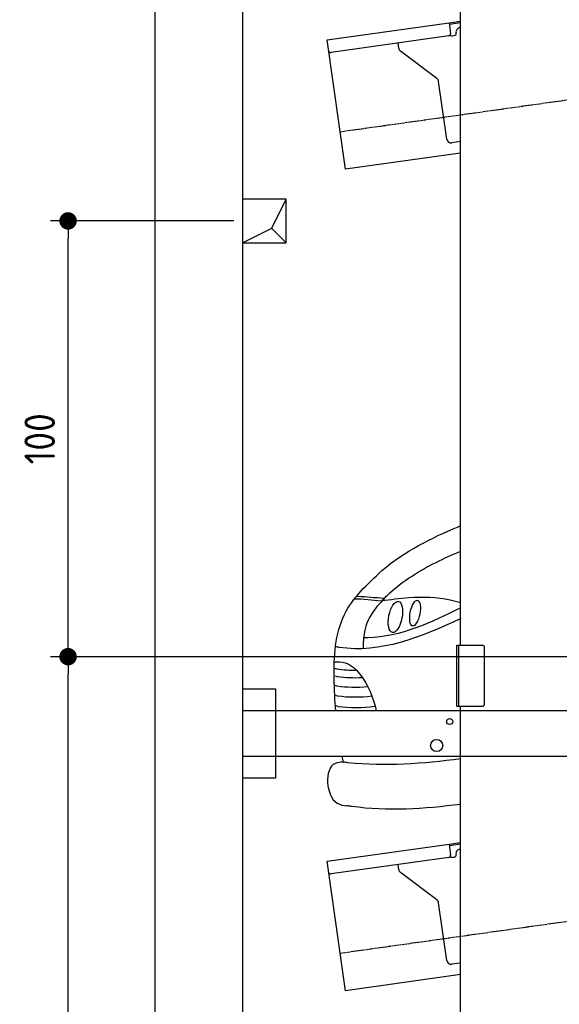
# Model space of a CAD drawing. Header units: millimetres. Extents: x -311 to 6440, y -244 to 5841.
# Tile 2 of 5: x -311 to 927, y 1402 to 3662. Entities that reach past the tile are written whole.
import ezdxf

# ---------------------------------------------------------------- set-up
doc = ezdxf.new("R2010")
doc.units = ezdxf.units.MM
doc.linetypes.add('GEN3', pattern=[6.25, 5, -1.25])
for name, color, linetype in [('3', 6, 'GEN3'), ('BREAKTHROUGH', 1, 'Continuous'), ('CAR', 1, 'Continuous'), ('SICHTBARE_KANTEN_DIN_', 7, 'Continuous')]:
    doc.layers.add(name, color=color, linetype=linetype)
doc.layers.add('AM_0', color=7, linetype='Continuous', lineweight=50)
doc.layers.add('AM_5', color=3, linetype='Continuous', lineweight=25)
doc.styles.get("Standard").update_dxf_attribs({"font": 'ISOCP.SHX'})
doc.dimstyles.new('KLAUS_DXF', dxfattribs={"dimscale": 20, "dimtxt": 3.5, "dimasz": 2, "dimexe": 2, "dimexo": 1, "dimgap": 1.5, "dimtad": 1, "dimlfac": 0.1, "dimdsep": 46, "dimtxsty": 'Standard', "dimblk": 'DOT', "dimcen": 2, "dimclrd": 256, "dimclre": 256, "dimclrt": 2, "dimadec": 0, "dimazin": 0, "dimtfac": 1, "dimtmove": 2, "dimatfit": 3, "dimfxl": 1, "dimtolj": 1, "dimarcsym": 0})

# ---------------------------------------------------------------- blocks, each defined once
blk = doc.blocks.new('_DOT')
at = {"color": 0, "linetype": 'ByBlock'}
blk.add_line((-0.5, 0), (-1, 0), dxfattribs=at)
at = {"color": 0, "linetype": 'ByBlock', "const_width": 0.5}
blk.add_lwpolyline([(-0.25, 0, 1), (0.25, 0, 1)], format="xyb", close=True, dxfattribs=at)
blk = doc.blocks.new('*D11')
at = {"layer": 'AM_5', "lineweight": -2, "transparency": 16777216}
for p, q in [((5480, 2200), (-240, 2200)), ((-200, 340), (-200, 2160)), ((180.5, 300), (-240, 300))]:
    blk.add_line(p, q, dxfattribs=at)
at = {"layer": 'DEFPOINTS', "color": 0, "transparency": 16777216}
for p in [(-200, 2200), (5500, 2200), (200.5, 300)]:
    blk.add_point(p, dxfattribs=at)
at = {"layer": 'AM_5', "lineweight": -2, "transparency": 16777216, "xscale": 40, "yscale": 40, "zscale": 40}
for p, rotation in [((-200, 2200), 90), ((-200, 300), 270)]:
    blk.add_blockref('_DOT', p, dxfattribs=dict(at, rotation=rotation))
at = {"layer": 'AM_5', "color": 2, "transparency": 16777216, "insert": (-265, 1250), "char_height": 70, "attachment_point": 5, "rotation": 90}
blk.add_mtext('\\A1;190', dxfattribs=at)
blk = doc.blocks.new('*D12')
at = {"layer": 'AM_5', "lineweight": -2, "transparency": 16777216}
for p, q in [((180, 3200), (-240, 3200)), ((-200, 2240), (-200, 3160)), ((5480, 2200), (-240, 2200))]:
    blk.add_line(p, q, dxfattribs=at)
at = {"layer": 'DEFPOINTS', "color": 0, "transparency": 16777216}
for p in [(-200, 3200), (200, 3200), (5500, 2200)]:
    blk.add_point(p, dxfattribs=at)
at = {"layer": 'AM_5', "lineweight": -2, "transparency": 16777216, "xscale": 40, "yscale": 40, "zscale": 40}
for p, rotation in [((-200, 3200), 90), ((-200, 2200), 270)]:
    blk.add_blockref('_DOT', p, dxfattribs=dict(at, rotation=rotation))
at = {"layer": 'AM_5', "color": 2, "transparency": 16777216, "insert": (-265, 2700), "char_height": 70, "attachment_point": 5, "rotation": 90}
blk.add_mtext('\\A1;100', dxfattribs=at)
blk = doc.blocks.new('CAR_EG')
at = {"layer": 'CAR'}
for centre, major_axis, ratio in [((31737.5, 1586.1), (-7, -35.6), 0.420401), ((31782.5, 1594.8), (-5.8, -29.5), 0.368142)]:
    blk.add_ellipse(centre, major_axis=major_axis, ratio=ratio, dxfattribs=at)
for points, knots in [([(31706.2, 1692.3), (31759.3, 1737.1), (31820.4, 1768), (31885.2, 1794.5), (31887.1, 1795.3)], [0, 0, 0, 0, 203.81625, 209.964483, 209.964483, 209.964483, 209.964483]), ([(31706.9, 1622.8), (31714.2, 1631.3), (31747.8, 1664.4), (31809.4, 1702.8), (31867.9, 1729.1), (31887.1, 1736.9)], [0, 0, 0, 0, 24.084222, 155.986732, 218.493639, 218.493639, 218.493639, 218.493639]), ([(31601, 1371.1), (31598.7, 1394.9), (31594.3, 1468.9), (31601.8, 1595), (31673, 1661.3), (31706.2, 1692.3)], [119.852444, 119.852444, 119.852444, 119.852444, 191.93092, 342.437223, 474.217328, 474.217328, 474.217328, 474.217328]), ([(31887.1, 1618.6), (31879.2, 1620.8), (31840.6, 1630.6), (31778.4, 1633), (31725.9, 1625.4), (31704.9, 1622.4)], [47.416961, 47.416961, 47.416961, 47.416961, 71.915739, 167.121362, 230.971512, 230.971512, 230.971512, 230.971512]), ([(31887.1, 1607.1), (31820.7, 1573.4), (31746.4, 1538.7), (31667.6, 1538.3), (31664.8, 1538.3)], [22.205234, 22.205234, 22.205234, 22.205234, 250.654379, 261.558263, 261.558263, 261.558263, 261.558263]), ([(31887.1, 1582.2), (31795.1, 1539.6), (31700.2, 1500.5), (31602.9, 1517.1), (31600.2, 1517.5)], [27.349633, 27.349633, 27.349633, 27.349633, 314.789813, 323.124052, 323.124052, 323.124052, 323.124052]), ([(31597.4, 1483.2), (31606, 1483.3), (31628.8, 1483.4), (31670.4, 1443.2), (31686.7, 1401.6), (31693.4, 1371.1)], [0, 0, 0, 0, 24.923737, 66.713459, 159.728952, 159.728952, 159.728952, 159.728952]), ([(31597.8, 1468.6), (31602.3, 1466.9), (31616.6, 1464.8), (31632.3, 1463.9), (31647.6, 1464.1)], [7.315315, 7.315315, 7.315315, 7.315315, 9.570511, 55.898453, 55.898453, 55.898453, 55.898453]), ([(31598.9, 1451.2), (31603.4, 1449.5), (31621.5, 1446.9), (31641.7, 1446.1), (31661.4, 1447.2)], [7.315315, 7.315315, 7.315315, 7.315315, 9.570511, 68.699879, 68.699879, 68.699879, 68.699879]), ([(31597.9, 1429.6), (31602.4, 1427.8), (31624.5, 1424.7), (31649.7, 1424.1), (31674, 1426.6)], [7.315315, 7.315315, 7.315315, 7.315315, 9.570511, 82.217152, 82.217152, 82.217152, 82.217152]), ([(31599.8, 1406.9), (31604.2, 1405.2), (31628.6, 1401.7), (31656.8, 1401.4), (31683.6, 1404.8)], [7.315315, 7.315315, 7.315315, 7.315315, 9.570511, 89.963922, 89.963922, 89.963922, 89.963922]), ([(31600.4, 1382.8), (31604.9, 1381), (31631.2, 1377.3), (31661.8, 1377.2), (31690.6, 1381.6)], [7.315315, 7.315315, 7.315315, 7.315315, 9.570511, 96.299386, 96.299386, 96.299386, 96.299386]), ([(31887.1, 1260.2), (31800.7, 1249.4), (31710.9, 1241.7), (31621.6, 1252.4), (31618.1, 1252.8)], [62.70843, 62.70843, 62.70843, 62.70843, 321.679874, 332.231624, 332.231624, 332.231624, 332.231624]), ([(31887.1, 1156), (31803.3, 1145.3), (31716.2, 1139.4), (31629.9, 1152.2), (31626.3, 1152.7)], [103.002829, 103.002829, 103.002829, 103.002829, 353.81265, 364.697653, 364.697653, 364.697653, 364.697653])]:
    blk.add_open_spline(points, degree=3, knots=knots, dxfattribs=at)
for points in [[(31704.9, 1622.4), (31643.7, 1627), (31643.1, 1627)], [(31711, 1628.7), (31651.4, 1633.2), (31649.1, 1633.4)], [(31706.9, 1622.8), (31689.4, 1602.7), (31666.3, 1551.7), (31663.4, 1513.1)], [(31618.1, 1252.8), (31599.2, 1250.1), (31603.7, 1158.7), (31626.3, 1152.7)]]:
    blk.add_spline(points, degree=3, dxfattribs=at)
blk.add_open_spline([(31618.1, 1252.8), (31617.4, 1257.2), (31616.6, 1261.7), (31615.8, 1266.1)], degree=3, dxfattribs=at)

msp = doc.modelspace()

# ---------------------------------------------------------------- linework, layer by layer
for p, q in [((0, 0), (0, 5550)), ((700.471, 2226.222), (700.471, 3846.222)), ((394.237, 3615.597), (673.987, 3654.914)), ((673.987, 3654.914), (700.471, 3658.636)), ((673.987, 3654.914), (677.467, 3630.157)), ((700.471, 3654.597), (674.544, 3650.953)), ((698.356, 3643.191), (700.471, 3643.489)), ((435.989, 3318.517), (394.237, 3615.597)), ((673.211, 3624.51), (403.363, 3586.585)), ((680.778, 3624.564), (685.729, 3625.259)), ((689.984, 3630.907), (689.845, 3631.897)), ((558.505, 3596.415), (556.855, 3608.157)), ((646.129, 3526.718), (562.39, 3589.82)), ((668.643, 3387.568), (650.013, 3520.123)), ((700.471, 3381.943), (679.937, 3379.057)), ((700.471, 3355.688), (435.989, 3318.517)), ((691.471, 2226.222), (750.471, 2226.222)), ((691.471, 2086.222), (691.471, 2226.222)), ((695.471, 2226.222), (695.471, 2086.222)), ((755.471, 2091.222), (755.471, 2221.222)), ((200.471, 2126.222), (275.471, 2126.222)), ((200.471, 2126.222), (275.471, 2126.222)), ((275.471, 2126.222), (275.471, 1921.222)), ((275.471, 2126.222), (275.471, 1921.222)), ((691.471, 2086.222), (750.471, 2086.222)), ((700.471, 306.222), (700.471, 2086.222)), ((200.471, 2076.222), (1040.448, 2076.222)), ((1040.448, 1971.222), (200.471, 1971.222)), ((275.471, 1921.222), (200.471, 1921.222)), ((275.471, 1921.222), (200.471, 1921.222)), ((394.237, 1730.597), (673.987, 1769.914)), ((673.987, 1769.914), (700.471, 1773.636)), ((673.987, 1769.914), (677.467, 1745.157)), ((700.471, 1769.597), (674.544, 1765.953)), ((680.778, 1739.564), (685.729, 1740.259)), ((689.984, 1745.907), (689.845, 1746.897)), ((435.989, 1433.517), (394.237, 1730.597)), ((673.211, 1739.51), (403.363, 1701.585)), ((558.505, 1711.415), (556.855, 1723.157)), ((646.129, 1641.718), (562.39, 1704.82)), ((668.643, 1502.568), (650.013, 1635.123)), ((700.471, 1496.943), (679.937, 1494.057)), ((700.471, 1470.688), (435.989, 1433.517))]:
    msp.add_line(p, q)
for centre, radius in [((675.471, 2051.222), 7), ((645.471, 1996.222), 14)]:
    msp.add_circle(centre, radius)
for centre, radius, start, end in [((699.748, 3633.289), 10, 98, 188), ((672.515, 3629.461), 5, 278, 8), ((680.082, 3629.515), 5, 221.236717, 278), ((685.033, 3630.211), 5, 278, 8), ((568.408, 3597.806), 10, 188, 233), ((402.667, 3591.537), 5, 188, 278), ((640.111, 3518.729), 10, 8, 53), ((678.545, 3388.96), 10, 188, 278), ((750.471, 2221.222), 5, 0, 90), ((750.471, 2091.222), 5, 270, 0), ((672.515, 1744.461), 5, 278, 8), ((680.082, 1744.515), 5, 221.236717, 278), ((685.033, 1745.211), 5, 278, 8), ((699.748, 1748.289), 10, 98, 188), ((402.667, 1706.537), 5, 188, 278), ((568.408, 1712.806), 10, 188, 233), ((640.111, 1633.732), 10, 8, 53), ((678.545, 1503.96), 10, 188, 278)]:
    msp.add_arc(centre, radius, start, end)
at = {"layer": '3'}
for p, q in [((423.881, 3404.67), (5431.289, 4108.416)), ((423.881, 1519.67), (5431.289, 2223.416))]:
    msp.add_line(p, q, dxfattribs=at)
at = {"layer": 'BREAKTHROUGH'}
for p, q in [((267.566, 3183.021), (300.193, 3250.069)), ((267.566, 3183.021), (300.193, 3250.069)), ((200.193, 3150.069), (267.566, 3183.021)), ((200.193, 3150.069), (267.566, 3183.021)), ((267.348, 3182.914), (300.193, 3150.069)), ((267.348, 3182.914), (300.193, 3150.069))]:
    msp.add_line(p, q, dxfattribs=at)
msp.add_lwpolyline([(300.193, 3250.069), (200.193, 3250.069), (200.193, 3150.069), (300.193, 3150.069)], close=True, dxfattribs=at)
msp.add_lwpolyline([(300.193, 3250.069), (200.193, 3250.069), (200.193, 3150.069), (300.193, 3150.069)], close=True, dxfattribs=at)
at = {"layer": 'SICHTBARE_KANTEN_DIN_'}
msp.add_line((199.995, 5350), (200.471, 299.995), dxfattribs=at)

# ---------------------------------------------------------------- block references
at = {"layer": 'AM_0'}
msp.add_blockref('CAR_EG', (-31186.604, 705.105), dxfattribs=at)

# ---------------------------------------------------------------- dimensions: what is measured, and where the dimension line sits
at = {"layer": 'AM_5'}
for base, p1, p2, override, picture, middle in [((-200, 3200), (5499.991, 2200), (199.991, 3200), {"dimpost": '', "dimtol": 0, "dimlim": 0, "dimtp": 0, "dimtm": 0, "dimtfac": 1, "dimtdec": 2, "dimtolj": 1, "dimtzin": 7}, '*D12', (-265, 2700)), ((-200, 2200), (200.471, 299.995), (5499.991, 2200), {"dimtol": 0, "dimlim": 0, "dimtp": 0, "dimtm": 0, "dimtfac": 1, "dimtdec": 2, "dimtolj": 1, "dimtzin": 7}, '*D11', (-265, 1249.998))]:
    dim = msp.add_linear_dim(base=base, p1=p1, p2=p2, angle=90, dimstyle='KLAUS_DXF', override=override, dxfattribs=at)
    dim.commit()
    dim.dimension.update_dxf_attribs({"geometry": picture, "text_midpoint": middle})

doc.saveas('drawing.dxf')
